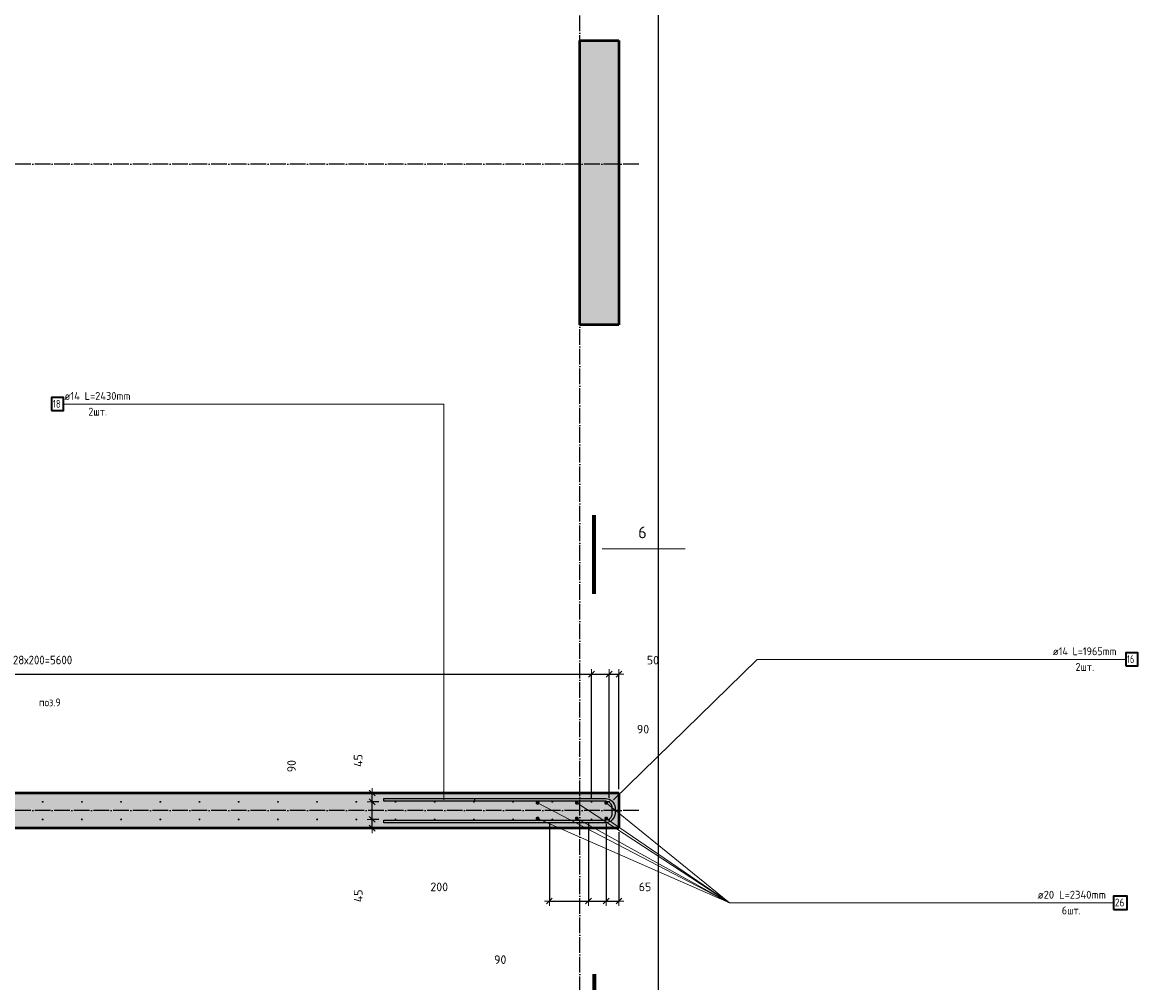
# Model space of a CAD drawing. Header units: millimetres. Extents: x -27380 to 48638, y 46540 to 72525.
# Tile 64 of 106: x 11056 to 16747, y 60302 to 65204. Entities that reach past the tile are written whole.
import ezdxf

# ---------------------------------------------------------------- set-up
doc = ezdxf.new("R2010")
doc.units = ezdxf.units.MM
doc.header["$PDMODE"] = 65
doc.linetypes.add('______11', pattern=[100, 80, -10, 0, -10])
doc.linetypes.add('______5', pattern=[220, 160, -20, 20, -20])
for name, color, linetype, lineweight in [('Standard', 7, 'Continuous', 25), ('Арм.стержн. вертикальными 1', 22, 'Continuous', 35), ('Арм.стержн.горизонт. 2', 202, 'Continuous', 35), ('Обозначение разреза_ общее', 7, 'Continuous', 25), ('Размерная линия_ общее', 7, 'Continuous', 13)]:
    doc.layers.add(name, color=color, linetype=linetype, lineweight=lineweight)
doc.layers.add('Арм.стержн. вертикальными 2', color=7, linetype='Continuous', lineweight=35, true_color=0x006e00)
doc.layers.add('Осевая линия_ общее', color=7, linetype='______5', lineweight=13, true_color=0xa0a0a0)
doc.styles.add('ISOCPEUR', font='ISOCPEUR')
doc.dimstyles.new('DIMSTYLE_11', dxfattribs={"dimtxt": 44, "dimasz": 50, "dimexe": 0, "dimexo": 0, "dimgap": 22, "dimtad": 0, "dimdec": 0, "dimrnd": 5, "dimzin": 12, "dimdsep": 46, "dimtxsty": 'ISOCPEUR', "dimblk1": 'ALL_ML_STRICH', "dimblk2": 'ALL_ML_STRICH', "dimsah": 1, "dimcen": 0, "dimclrd": 7, "dimclre": 256, "dimclrt": 7, "dimadec": 0, "dimazin": 0, "dimtfac": 1, "dimtdec": 0, "dimtix": 1, "dimtmove": 2, "dimatfit": 3, "dimfxl": 0, "dimtvp": 1.2, "dimtzin": 0, "dimlwd": 0, "dimlwe": -3, "dimarcsym": 0})
doc.dimstyles.new('DIMSTYLE_3', dxfattribs={"dimtxt": 44, "dimasz": 50, "dimexe": 0, "dimexo": 0, "dimgap": 22, "dimtad": 2, "dimdec": 0, "dimrnd": 5, "dimzin": 12, "dimdsep": 46, "dimtxsty": 'ISOCPEUR', "dimblk1": 'ALL_ML_STRICH', "dimblk2": 'ALL_ML_STRICH', "dimsah": 1, "dimcen": 0, "dimclrd": 7, "dimclre": 256, "dimclrt": 7, "dimadec": 0, "dimazin": 0, "dimtfac": 1, "dimtdec": 0, "dimtix": 1, "dimtmove": 2, "dimatfit": 3, "dimfxl": 0, "dimtvp": 1.2, "dimtzin": 0, "dimlwd": 0, "dimlwe": -3, "dimarcsym": 0})
doc.dimstyles.new('DIMSTYLE_7', dxfattribs={"dimtxt": 44, "dimasz": 50, "dimexe": 0, "dimexo": 0, "dimgap": 22, "dimtad": 2, "dimdec": 0, "dimrnd": 5, "dimzin": 12, "dimdsep": 46, "dimtxsty": 'ISOCPEUR', "dimblk1": 'ALL_ML_STRICH', "dimblk2": 'ALL_ML_STRICH', "dimsah": 1, "dimcen": 0, "dimclrd": 7, "dimclre": 256, "dimclrt": 7, "dimadec": 0, "dimazin": 0, "dimtfac": 1, "dimtdec": 0, "dimtix": 1, "dimtmove": 2, "dimatfit": 3, "dimfxl": 0, "dimtzin": 0, "dimlwd": 0, "dimlwe": -3, "dimarcsym": 0})

# ---------------------------------------------------------------- blocks, each defined once
blk = doc.blocks.new('ALL_ML_STRICH')
at = {"color": 0, "linetype": 'ByBlock', "lineweight": -2}
for p, q in [((-1, 0), (0.5, 0)), ((-0.3, -0.3), (0.3, 0.3)), ((0, -0.5), (0, 0.5))]:
    blk.add_line(p, q, dxfattribs=at)
blk = doc.blocks.new('*D24')
at = {"layer": 'DEFPOINTS', "color": 7, "linetype": 'Continuous', "lineweight": 13, "transparency": 33554687}
for p in [(12894.7, 61135.5), (12794.2, 61090), (12841, 61090)]:
    blk.add_point(p, dxfattribs=at)
at = {"layer": 'Размерная линия_ общее', "color": 253, "linetype": 'Continuous', "lineweight": -2, "true_color": 0xa0a0a0, "transparency": 33554687}
for p, q in [((12874.7, 61135.5), (12841, 61135.5)), ((12814.2, 61090), (12841, 61090))]:
    blk.add_line(p, q, dxfattribs=at)
at = {"layer": 'Размерная линия_ общее', "color": 7, "linetype": 'Continuous', "lineweight": -2, "transparency": 33554687}
blk.add_line((12841, 61090), (12841, 61135.5), dxfattribs=at)
at = {"layer": 'Размерная линия_ общее', "color": 7, "linetype": 'Continuous', "lineweight": 13, "transparency": 33554687, "xscale": 50, "yscale": 50, "zscale": 50}
for p, rotation in [((12841, 61135.5), 90), ((12841, 61090), 270)]:
    blk.add_blockref('ALL_ML_STRICH', p, dxfattribs=dict(at, rotation=rotation))
at = {"layer": 'Размерная линия_ общее', "color": 7, "linetype": 'Continuous', "lineweight": 13, "transparency": 33554687, "insert": (12769.6, 60745.1), "char_height": 44, "width": 88, "attachment_point": 5, "rotation": 90, "style": 'ISOCPEUR'}
blk.add_mtext('\\A1;{45}', dxfattribs=at)
blk = doc.blocks.new('*D25')
at = {"layer": 'DEFPOINTS', "color": 7, "linetype": 'Continuous', "lineweight": 13, "transparency": 33554687}
for p in [(12894.7, 61225), (12841, 61135.5), (12894.7, 61135.5)]:
    blk.add_point(p, dxfattribs=at)
at = {"layer": 'Размерная линия_ общее', "color": 253, "linetype": 'Continuous', "lineweight": -2, "true_color": 0xa0a0a0, "transparency": 33554687}
for p, q in [((12874.7, 61225), (12841, 61225)), ((12874.7, 61135.5), (12841, 61135.5))]:
    blk.add_line(p, q, dxfattribs=at)
at = {"layer": 'Размерная линия_ общее', "color": 7, "linetype": 'Continuous', "lineweight": -2, "transparency": 33554687}
blk.add_line((12841, 61135.5), (12841, 61225), dxfattribs=at)
at = {"layer": 'Размерная линия_ общее', "color": 7, "linetype": 'Continuous', "lineweight": 13, "transparency": 33554687, "xscale": 50, "yscale": 50, "zscale": 50}
for p, rotation in [((12841, 61225), 90), ((12841, 61135.5), 270)]:
    blk.add_blockref('ALL_ML_STRICH', p, dxfattribs=dict(at, rotation=rotation))
at = {"layer": 'Размерная линия_ общее', "color": 7, "linetype": 'Continuous', "lineweight": 13, "transparency": 33554687, "insert": (12429.6, 61407.2), "char_height": 44, "width": 88, "attachment_point": 5, "rotation": 90, "style": 'ISOCPEUR'}
blk.add_mtext('\\A1;{90}', dxfattribs=at)
blk = doc.blocks.new('*D26')
at = {"layer": 'DEFPOINTS', "color": 7, "linetype": 'Continuous', "lineweight": 13, "transparency": 33554687}
for p in [(12794.2, 61270), (12841, 61225), (12894.7, 61225)]:
    blk.add_point(p, dxfattribs=at)
at = {"layer": 'Размерная линия_ общее', "color": 253, "linetype": 'Continuous', "lineweight": -2, "true_color": 0xa0a0a0, "transparency": 33554687}
for p, q in [((12814.2, 61270), (12841, 61270)), ((12874.7, 61225), (12841, 61225))]:
    blk.add_line(p, q, dxfattribs=at)
at = {"layer": 'Размерная линия_ общее', "color": 7, "linetype": 'Continuous', "lineweight": -2, "transparency": 33554687}
blk.add_line((12841, 61225), (12841, 61270), dxfattribs=at)
at = {"layer": 'Размерная линия_ общее', "color": 7, "linetype": 'Continuous', "lineweight": 13, "transparency": 33554687, "xscale": 50, "yscale": 50, "zscale": 50}
for p, rotation in [((12841, 61270), 90), ((12841, 61225), 270)]:
    blk.add_blockref('ALL_ML_STRICH', p, dxfattribs=dict(at, rotation=rotation))
at = {"layer": 'Размерная линия_ общее', "color": 7, "linetype": 'Continuous', "lineweight": 13, "transparency": 33554687, "insert": (12769.3, 61435.8), "char_height": 44, "width": 88, "attachment_point": 5, "rotation": 90, "style": 'ISOCPEUR'}
blk.add_mtext('\\A1;{45}', dxfattribs=at)
blk = doc.blocks.new('*D390')
at = {"layer": 'DEFPOINTS', "color": 7, "linetype": 'Continuous', "lineweight": 13, "transparency": 33554687}
for p in [(13745, 61135), (13945, 61135), (13745, 60718.6)]:
    blk.add_point(p, dxfattribs=at)
at = {"layer": 'Размерная линия_ общее', "color": 253, "linetype": 'Continuous', "lineweight": -2, "true_color": 0xa0a0a0, "transparency": 33554687}
for p, q in [((13745, 61115), (13745, 60718.6)), ((13945, 61115), (13945, 60718.6))]:
    blk.add_line(p, q, dxfattribs=at)
at = {"layer": 'Размерная линия_ общее', "color": 7, "linetype": 'Continuous', "lineweight": -2, "transparency": 33554687}
blk.add_line((13745, 60718.6), (13945, 60718.6), dxfattribs=at)
at = {"layer": 'Размерная линия_ общее', "color": 7, "linetype": 'Continuous', "lineweight": 13, "transparency": 33554687, "xscale": 50, "yscale": 50, "zscale": 50, "rotation": 180}
blk.add_blockref('ALL_ML_STRICH', (13745, 60718.6), dxfattribs=at)
at = {"layer": 'Размерная линия_ общее', "color": 7, "linetype": 'Continuous', "lineweight": 13, "transparency": 33554687, "xscale": 50, "yscale": 50, "zscale": 50}
blk.add_blockref('ALL_ML_STRICH', (13945, 60718.6), dxfattribs=at)
at = {"layer": 'Размерная линия_ общее', "color": 7, "linetype": 'Continuous', "lineweight": 13, "transparency": 33554687, "insert": (13183.1, 60790.6), "char_height": 44, "width": 132, "attachment_point": 5, "style": 'ISOCPEUR'}
blk.add_mtext('\\A1;{200}', dxfattribs=at)
blk = doc.blocks.new('*D391')
at = {"layer": 'DEFPOINTS', "color": 7, "linetype": 'Continuous', "lineweight": 13, "transparency": 33554687}
for p in [(13945, 61135), (14035, 61135), (13945, 60718.6)]:
    blk.add_point(p, dxfattribs=at)
at = {"layer": 'Размерная линия_ общее', "color": 253, "linetype": 'Continuous', "lineweight": -2, "true_color": 0xa0a0a0, "transparency": 33554687}
for p, q in [((13945, 61115), (13945, 60718.6)), ((14035, 61115), (14035, 60718.6))]:
    blk.add_line(p, q, dxfattribs=at)
at = {"layer": 'Размерная линия_ общее', "color": 7, "linetype": 'Continuous', "lineweight": -2, "transparency": 33554687}
blk.add_line((13945, 60718.6), (14035, 60718.6), dxfattribs=at)
at = {"layer": 'Размерная линия_ общее', "color": 7, "linetype": 'Continuous', "lineweight": 13, "transparency": 33554687, "xscale": 50, "yscale": 50, "zscale": 50, "rotation": 180}
blk.add_blockref('ALL_ML_STRICH', (13945, 60718.6), dxfattribs=at)
at = {"layer": 'Размерная линия_ общее', "color": 7, "linetype": 'Continuous', "lineweight": 13, "transparency": 33554687, "xscale": 50, "yscale": 50, "zscale": 50}
blk.add_blockref('ALL_ML_STRICH', (14035, 60718.6), dxfattribs=at)
at = {"layer": 'Размерная линия_ общее', "color": 7, "linetype": 'Continuous', "lineweight": 13, "transparency": 33554687, "insert": (13494.4, 60419.4), "char_height": 44, "width": 88, "attachment_point": 5, "style": 'ISOCPEUR'}
blk.add_mtext('\\A1;{90}', dxfattribs=at)
blk = doc.blocks.new('*D392')
at = {"layer": 'DEFPOINTS', "color": 7, "linetype": 'Continuous', "lineweight": 13, "transparency": 33554687}
for p in [(14035, 61135), (14100, 61090), (14035, 60718.6)]:
    blk.add_point(p, dxfattribs=at)
at = {"layer": 'Размерная линия_ общее', "color": 253, "linetype": 'Continuous', "lineweight": -2, "true_color": 0xa0a0a0, "transparency": 33554687}
for p, q in [((14035, 61115), (14035, 60718.6)), ((14100, 61070), (14100, 60718.6))]:
    blk.add_line(p, q, dxfattribs=at)
at = {"layer": 'Размерная линия_ общее', "color": 7, "linetype": 'Continuous', "lineweight": -2, "transparency": 33554687}
blk.add_line((14035, 60718.6), (14100, 60718.6), dxfattribs=at)
at = {"layer": 'Размерная линия_ общее', "color": 7, "linetype": 'Continuous', "lineweight": 13, "transparency": 33554687, "xscale": 50, "yscale": 50, "zscale": 50, "rotation": 180}
blk.add_blockref('ALL_ML_STRICH', (14035, 60718.6), dxfattribs=at)
at = {"layer": 'Размерная линия_ общее', "color": 7, "linetype": 'Continuous', "lineweight": 13, "transparency": 33554687, "xscale": 50, "yscale": 50, "zscale": 50}
blk.add_blockref('ALL_ML_STRICH', (14100, 60718.6), dxfattribs=at)
at = {"layer": 'Размерная линия_ общее', "color": 7, "linetype": 'Continuous', "lineweight": 13, "transparency": 33554687, "insert": (14233.1, 60790.8), "char_height": 44, "width": 88, "attachment_point": 5, "style": 'ISOCPEUR'}
blk.add_mtext('\\A1;{65}', dxfattribs=at)
blk = doc.blocks.new('*D419')
at = {"layer": 'DEFPOINTS', "color": 7, "linetype": 'Continuous', "lineweight": 13, "transparency": 33554687}
for p in [(8360, 61876.8), (8360, 61225), (13960, 61225)]:
    blk.add_point(p, dxfattribs=at)
at = {"layer": 'Размерная линия_ общее', "color": 253, "linetype": 'Continuous', "lineweight": -2, "true_color": 0xa0a0a0, "transparency": 33554687}
for p, q in [((8360, 61245), (8360, 61876.8)), ((13960, 61245), (13960, 61876.8))]:
    blk.add_line(p, q, dxfattribs=at)
at = {"layer": 'Размерная линия_ общее', "color": 7, "linetype": 'Continuous', "lineweight": -2, "transparency": 33554687}
blk.add_line((8360, 61876.8), (13960, 61876.8), dxfattribs=at)
at = {"layer": 'Размерная линия_ общее', "color": 7, "linetype": 'Continuous', "lineweight": 13, "transparency": 33554687, "xscale": 50, "yscale": 50, "zscale": 50, "rotation": 180}
blk.add_blockref('ALL_ML_STRICH', (8360, 61876.8), dxfattribs=at)
at = {"layer": 'Размерная линия_ общее', "color": 7, "linetype": 'Continuous', "lineweight": 13, "transparency": 33554687, "xscale": 50, "yscale": 50, "zscale": 50}
blk.add_blockref('ALL_ML_STRICH', (13960, 61876.8), dxfattribs=at)
at = {"layer": 'Размерная линия_ общее', "color": 7, "linetype": 'Continuous', "lineweight": 13, "transparency": 33554687, "insert": (11008, 61970.8), "char_height": 44, "width": 2.2, "attachment_point": 1, "line_spacing_factor": 0.60241, "style": 'ISOCPEUR'}
blk.add_mtext('\\W0.91;28х200=5600', dxfattribs=at)
blk = doc.blocks.new('*D420')
at = {"layer": 'DEFPOINTS', "color": 7, "linetype": 'Continuous', "lineweight": 13, "transparency": 33554687}
for p in [(13960, 61876.8), (13960, 61225), (14050, 61225)]:
    blk.add_point(p, dxfattribs=at)
at = {"layer": 'Размерная линия_ общее', "color": 253, "linetype": 'Continuous', "lineweight": -2, "true_color": 0xa0a0a0, "transparency": 33554687}
for p, q in [((13960, 61245), (13960, 61876.8)), ((14050, 61245), (14050, 61876.8))]:
    blk.add_line(p, q, dxfattribs=at)
at = {"layer": 'Размерная линия_ общее', "color": 7, "linetype": 'Continuous', "lineweight": -2, "transparency": 33554687}
blk.add_line((13960, 61876.8), (14050, 61876.8), dxfattribs=at)
at = {"layer": 'Размерная линия_ общее', "color": 7, "linetype": 'Continuous', "lineweight": 13, "transparency": 33554687, "xscale": 50, "yscale": 50, "zscale": 50, "rotation": 180}
blk.add_blockref('ALL_ML_STRICH', (13960, 61876.8), dxfattribs=at)
at = {"layer": 'Размерная линия_ общее', "color": 7, "linetype": 'Continuous', "lineweight": 13, "transparency": 33554687, "xscale": 50, "yscale": 50, "zscale": 50}
blk.add_blockref('ALL_ML_STRICH', (14050, 61876.8), dxfattribs=at)
at = {"layer": 'Размерная линия_ общее', "color": 7, "linetype": 'Continuous', "lineweight": 13, "transparency": 33554687, "insert": (14222.9, 61595.7), "char_height": 44, "width": 88, "attachment_point": 5, "style": 'ISOCPEUR'}
blk.add_mtext('\\A1;{90}', dxfattribs=at)
blk = doc.blocks.new('*D421')
at = {"layer": 'DEFPOINTS', "color": 7, "linetype": 'Continuous', "lineweight": 13, "transparency": 33554687}
for p in [(14050, 61876.8), (14100, 61270), (14050, 61225)]:
    blk.add_point(p, dxfattribs=at)
at = {"layer": 'Размерная линия_ общее', "color": 253, "linetype": 'Continuous', "lineweight": -2, "true_color": 0xa0a0a0, "transparency": 33554687}
for p, q in [((14050, 61245), (14050, 61876.8)), ((14100, 61290), (14100, 61876.8))]:
    blk.add_line(p, q, dxfattribs=at)
at = {"layer": 'Размерная линия_ общее', "color": 7, "linetype": 'Continuous', "lineweight": -2, "transparency": 33554687}
blk.add_line((14050, 61876.8), (14100, 61876.8), dxfattribs=at)
at = {"layer": 'Размерная линия_ общее', "color": 7, "linetype": 'Continuous', "lineweight": 13, "transparency": 33554687, "xscale": 50, "yscale": 50, "zscale": 50, "rotation": 180}
blk.add_blockref('ALL_ML_STRICH', (14050, 61876.8), dxfattribs=at)
at = {"layer": 'Размерная линия_ общее', "color": 7, "linetype": 'Continuous', "lineweight": 13, "transparency": 33554687, "xscale": 50, "yscale": 50, "zscale": 50}
blk.add_blockref('ALL_ML_STRICH', (14100, 61876.8), dxfattribs=at)
at = {"layer": 'Размерная линия_ общее', "color": 7, "linetype": 'Continuous', "lineweight": 13, "transparency": 33554687, "insert": (14273.3, 61948.1), "char_height": 44, "width": 88, "attachment_point": 5, "style": 'ISOCPEUR'}
blk.add_mtext('\\A1;{50}', dxfattribs=at)

msp = doc.modelspace()

# ---------------------------------------------------------------- hatches: boundary and pattern name
at = {"linetype": 'Continuous', "lineweight": 13, "transparency": 33554687}
for points in [[(14100, 65110), (13900, 65110), (13900, 63660), (14100, 63660)], [(14100, 61090), (14100, 61270), (8320, 61270), (8320, 61090)]]:
    msp.add_hatch(color=7, dxfattribs=at).paths.add_polyline_path(points)
at = {"layer": 'Арм.стержн. вертикальными 1', "linetype": 'Continuous', "lineweight": 50, "transparency": 33554687}
for points in [[(11165, 61225), (11164.6, 61226.9), (11163.5, 61228.6), (11161.9, 61229.6), (11160, 61230), (11158.1, 61229.6), (11156.5, 61228.6), (11155.4, 61226.9), (11155, 61225), (11155.4, 61223.1), (11156.5, 61221.5), (11158.1, 61220.4), (11160, 61220), (11161.9, 61220.4), (11163.5, 61221.5), (11164.6, 61223.1)], [(11365, 61225), (11364.6, 61226.9), (11363.5, 61228.6), (11361.9, 61229.6), (11360, 61230), (11358.1, 61229.6), (11356.5, 61228.6), (11355.4, 61226.9), (11355, 61225), (11355.4, 61223.1), (11356.5, 61221.5), (11358.1, 61220.4), (11360, 61220), (11361.9, 61220.4), (11363.5, 61221.5), (11364.6, 61223.1)], [(11565, 61225), (11564.6, 61226.9), (11563.5, 61228.6), (11561.9, 61229.6), (11560, 61230), (11558.1, 61229.6), (11556.5, 61228.6), (11555.4, 61226.9), (11555, 61225), (11555.4, 61223.1), (11556.5, 61221.5), (11558.1, 61220.4), (11560, 61220), (11561.9, 61220.4), (11563.5, 61221.5), (11564.6, 61223.1)], [(11765, 61225), (11764.6, 61226.9), (11763.5, 61228.6), (11761.9, 61229.6), (11760, 61230), (11758.1, 61229.6), (11756.5, 61228.6), (11755.4, 61226.9), (11755, 61225), (11755.4, 61223.1), (11756.5, 61221.5), (11758.1, 61220.4), (11760, 61220), (11761.9, 61220.4), (11763.5, 61221.5), (11764.6, 61223.1)], [(11965, 61225), (11964.6, 61226.9), (11963.5, 61228.6), (11961.9, 61229.6), (11960, 61230), (11958.1, 61229.6), (11956.5, 61228.6), (11955.4, 61226.9), (11955, 61225), (11955.4, 61223.1), (11956.5, 61221.5), (11958.1, 61220.4), (11960, 61220), (11961.9, 61220.4), (11963.5, 61221.5), (11964.6, 61223.1)], [(12165, 61225), (12164.6, 61226.9), (12163.5, 61228.6), (12161.9, 61229.6), (12160, 61230), (12158.1, 61229.6), (12156.5, 61228.6), (12155.4, 61226.9), (12155, 61225), (12155.4, 61223.1), (12156.5, 61221.5), (12158.1, 61220.4), (12160, 61220), (12161.9, 61220.4), (12163.5, 61221.5), (12164.6, 61223.1)], [(12365, 61225), (12364.6, 61226.9), (12363.5, 61228.6), (12361.9, 61229.6), (12360, 61230), (12358.1, 61229.6), (12356.5, 61228.6), (12355.4, 61226.9), (12355, 61225), (12355.4, 61223.1), (12356.5, 61221.5), (12358.1, 61220.4), (12360, 61220), (12361.9, 61220.4), (12363.5, 61221.5), (12364.6, 61223.1)], [(12565, 61225), (12564.6, 61226.9), (12563.5, 61228.5), (12561.9, 61229.6), (12560, 61230), (12558.1, 61229.6), (12556.5, 61228.5), (12555.4, 61226.9), (12555, 61225), (12555.4, 61223.1), (12556.5, 61221.5), (12558.1, 61220.4), (12560, 61220), (12561.9, 61220.4), (12563.5, 61221.5), (12564.6, 61223.1)], [(12765, 61225), (12764.6, 61226.9), (12763.5, 61228.5), (12761.9, 61229.6), (12760, 61230), (12758.1, 61229.6), (12756.5, 61228.5), (12755.4, 61226.9), (12755, 61225), (12755.4, 61223.1), (12756.5, 61221.5), (12758.1, 61220.4), (12760, 61220), (12761.9, 61220.4), (12763.5, 61221.5), (12764.6, 61223.1)], [(12965, 61225), (12964.6, 61226.9), (12963.5, 61228.5), (12961.9, 61229.6), (12960, 61230), (12958.1, 61229.6), (12956.5, 61228.5), (12955.4, 61226.9), (12955, 61225), (12955.4, 61223.1), (12956.5, 61221.5), (12958.1, 61220.4), (12960, 61220), (12961.9, 61220.4), (12963.5, 61221.5), (12964.6, 61223.1)], [(13165, 61225), (13164.6, 61226.9), (13163.5, 61228.5), (13161.9, 61229.6), (13160, 61230), (13158.1, 61229.6), (13156.5, 61228.5), (13155.4, 61226.9), (13155, 61225), (13155.4, 61223.1), (13156.5, 61221.5), (13158.1, 61220.4), (13160, 61220), (13161.9, 61220.4), (13163.5, 61221.5), (13164.6, 61223.1)], [(13365, 61225), (13364.6, 61226.9), (13363.5, 61228.5), (13361.9, 61229.6), (13360, 61230), (13358.1, 61229.6), (13356.5, 61228.5), (13355.4, 61226.9), (13355, 61225), (13355.4, 61223.1), (13356.5, 61221.5), (13358.1, 61220.4), (13360, 61220), (13361.9, 61220.4), (13363.5, 61221.5), (13364.6, 61223.1)], [(13565, 61225), (13564.6, 61226.9), (13563.5, 61228.5), (13561.9, 61229.6), (13560, 61230), (13558.1, 61229.6), (13556.5, 61228.5), (13555.4, 61226.9), (13555, 61225), (13555.4, 61223.1), (13556.5, 61221.5), (13558.1, 61220.4), (13560, 61220), (13561.9, 61220.4), (13563.5, 61221.5), (13564.6, 61223.1)], [(13765, 61225), (13764.6, 61226.9), (13763.5, 61228.5), (13761.9, 61229.6), (13760, 61230), (13758.1, 61229.6), (13756.5, 61228.5), (13755.4, 61226.9), (13755, 61225), (13755.4, 61223.1), (13756.5, 61221.5), (13758.1, 61220.4), (13760, 61220), (13761.9, 61220.4), (13763.5, 61221.5), (13764.6, 61223.1)], [(13965, 61225), (13964.6, 61226.9), (13963.5, 61228.5), (13961.9, 61229.6), (13960, 61230), (13958.1, 61229.6), (13956.5, 61228.5), (13955.4, 61226.9), (13955, 61225), (13955.4, 61223.1), (13956.5, 61221.5), (13958.1, 61220.4), (13960, 61220), (13961.9, 61220.4), (13963.5, 61221.5), (13964.6, 61223.1)], [(14055, 61225), (14054.6, 61226.9), (14053.5, 61228.5), (14051.9, 61229.6), (14050, 61230), (14048.1, 61229.6), (14046.5, 61228.5), (14045.4, 61226.9), (14045, 61225), (14045.4, 61223.1), (14046.5, 61221.5), (14048.1, 61220.4), (14050, 61220), (14051.9, 61220.4), (14053.5, 61221.5), (14054.6, 61223.1)], [(11165, 61135), (11164.6, 61136.9), (11163.5, 61138.6), (11161.9, 61139.6), (11160, 61140), (11158.1, 61139.6), (11156.5, 61138.6), (11155.4, 61136.9), (11155, 61135), (11155.4, 61133.1), (11156.5, 61131.5), (11158.1, 61130.4), (11160, 61130), (11161.9, 61130.4), (11163.5, 61131.5), (11164.6, 61133.1)], [(11365, 61135), (11364.6, 61136.9), (11363.5, 61138.6), (11361.9, 61139.6), (11360, 61140), (11358.1, 61139.6), (11356.5, 61138.6), (11355.4, 61136.9), (11355, 61135), (11355.4, 61133.1), (11356.5, 61131.5), (11358.1, 61130.4), (11360, 61130), (11361.9, 61130.4), (11363.5, 61131.5), (11364.6, 61133.1)], [(11565, 61135), (11564.6, 61136.9), (11563.5, 61138.6), (11561.9, 61139.6), (11560, 61140), (11558.1, 61139.6), (11556.5, 61138.6), (11555.4, 61136.9), (11555, 61135), (11555.4, 61133.1), (11556.5, 61131.5), (11558.1, 61130.4), (11560, 61130), (11561.9, 61130.4), (11563.5, 61131.5), (11564.6, 61133.1)], [(11765, 61135), (11764.6, 61136.9), (11763.5, 61138.6), (11761.9, 61139.6), (11760, 61140), (11758.1, 61139.6), (11756.5, 61138.6), (11755.4, 61136.9), (11755, 61135), (11755.4, 61133.1), (11756.5, 61131.5), (11758.1, 61130.4), (11760, 61130), (11761.9, 61130.4), (11763.5, 61131.5), (11764.6, 61133.1)], [(11965, 61135), (11964.6, 61136.9), (11963.5, 61138.6), (11961.9, 61139.6), (11960, 61140), (11958.1, 61139.6), (11956.5, 61138.6), (11955.4, 61136.9), (11955, 61135), (11955.4, 61133.1), (11956.5, 61131.5), (11958.1, 61130.4), (11960, 61130), (11961.9, 61130.4), (11963.5, 61131.5), (11964.6, 61133.1)], [(12165, 61135), (12164.6, 61136.9), (12163.5, 61138.6), (12161.9, 61139.6), (12160, 61140), (12158.1, 61139.6), (12156.5, 61138.6), (12155.4, 61136.9), (12155, 61135), (12155.4, 61133.1), (12156.5, 61131.5), (12158.1, 61130.4), (12160, 61130), (12161.9, 61130.4), (12163.5, 61131.5), (12164.6, 61133.1)], [(12365, 61135), (12364.6, 61136.9), (12363.5, 61138.6), (12361.9, 61139.6), (12360, 61140), (12358.1, 61139.6), (12356.5, 61138.6), (12355.4, 61136.9), (12355, 61135), (12355.4, 61133.1), (12356.5, 61131.5), (12358.1, 61130.4), (12360, 61130), (12361.9, 61130.4), (12363.5, 61131.5), (12364.6, 61133.1)], [(12565, 61135), (12564.6, 61136.9), (12563.5, 61138.5), (12561.9, 61139.6), (12560, 61140), (12558.1, 61139.6), (12556.5, 61138.5), (12555.4, 61136.9), (12555, 61135), (12555.4, 61133.1), (12556.5, 61131.5), (12558.1, 61130.4), (12560, 61130), (12561.9, 61130.4), (12563.5, 61131.5), (12564.6, 61133.1)], [(12765, 61135), (12764.6, 61136.9), (12763.5, 61138.5), (12761.9, 61139.6), (12760, 61140), (12758.1, 61139.6), (12756.5, 61138.5), (12755.4, 61136.9), (12755, 61135), (12755.4, 61133.1), (12756.5, 61131.5), (12758.1, 61130.4), (12760, 61130), (12761.9, 61130.4), (12763.5, 61131.5), (12764.6, 61133.1)], [(12965, 61135), (12964.6, 61136.9), (12963.5, 61138.5), (12961.9, 61139.6), (12960, 61140), (12958.1, 61139.6), (12956.5, 61138.5), (12955.4, 61136.9), (12955, 61135), (12955.4, 61133.1), (12956.5, 61131.5), (12958.1, 61130.4), (12960, 61130), (12961.9, 61130.4), (12963.5, 61131.5), (12964.6, 61133.1)], [(13165, 61135), (13164.6, 61136.9), (13163.5, 61138.5), (13161.9, 61139.6), (13160, 61140), (13158.1, 61139.6), (13156.5, 61138.5), (13155.4, 61136.9), (13155, 61135), (13155.4, 61133.1), (13156.5, 61131.5), (13158.1, 61130.4), (13160, 61130), (13161.9, 61130.4), (13163.5, 61131.5), (13164.6, 61133.1)], [(13365, 61135), (13364.6, 61136.9), (13363.5, 61138.5), (13361.9, 61139.6), (13360, 61140), (13358.1, 61139.6), (13356.5, 61138.5), (13355.4, 61136.9), (13355, 61135), (13355.4, 61133.1), (13356.5, 61131.5), (13358.1, 61130.4), (13360, 61130), (13361.9, 61130.4), (13363.5, 61131.5), (13364.6, 61133.1)], [(13565, 61135), (13564.6, 61136.9), (13563.5, 61138.5), (13561.9, 61139.6), (13560, 61140), (13558.1, 61139.6), (13556.5, 61138.5), (13555.4, 61136.9), (13555, 61135), (13555.4, 61133.1), (13556.5, 61131.5), (13558.1, 61130.4), (13560, 61130), (13561.9, 61130.4), (13563.5, 61131.5), (13564.6, 61133.1)], [(13765, 61135), (13764.6, 61136.9), (13763.5, 61138.5), (13761.9, 61139.6), (13760, 61140), (13758.1, 61139.6), (13756.5, 61138.5), (13755.4, 61136.9), (13755, 61135), (13755.4, 61133.1), (13756.5, 61131.5), (13758.1, 61130.4), (13760, 61130), (13761.9, 61130.4), (13763.5, 61131.5), (13764.6, 61133.1)], [(13965, 61135), (13964.6, 61136.9), (13963.5, 61138.5), (13961.9, 61139.6), (13960, 61140), (13958.1, 61139.6), (13956.5, 61138.5), (13955.4, 61136.9), (13955, 61135), (13955.4, 61133.1), (13956.5, 61131.5), (13958.1, 61130.4), (13960, 61130), (13961.9, 61130.4), (13963.5, 61131.5), (13964.6, 61133.1)], [(14055, 61135), (14054.6, 61136.9), (14053.5, 61138.5), (14051.9, 61139.6), (14050, 61140), (14048.1, 61139.6), (14046.5, 61138.5), (14045.4, 61136.9), (14045, 61135), (14045.4, 61133.1), (14046.5, 61131.5), (14048.1, 61130.4), (14050, 61130), (14051.9, 61130.4), (14053.5, 61131.5), (14054.6, 61133.1)]]:
    msp.add_hatch(color=4, dxfattribs=at).paths.add_polyline_path(points)
at = {"layer": 'Арм.стержн. вертикальными 2', "linetype": 'Continuous', "lineweight": 50, "transparency": 33554687}
for points in [[(13695, 61220), (13694.2, 61223.8), (13692.1, 61227.1), (13688.8, 61229.2), (13685, 61230), (13681.2, 61229.2), (13677.9, 61227.1), (13675.8, 61223.8), (13675, 61220), (13675.8, 61216.2), (13677.9, 61212.9), (13681.2, 61210.8), (13685, 61210), (13688.8, 61210.8), (13692.1, 61212.9), (13694.2, 61216.2)], [(13895, 61220), (13894.2, 61223.8), (13892.1, 61227.1), (13888.8, 61229.2), (13885, 61230), (13881.2, 61229.2), (13877.9, 61227.1), (13875.8, 61223.8), (13875, 61220), (13875.8, 61216.2), (13877.9, 61212.9), (13881.2, 61210.8), (13885, 61210), (13888.8, 61210.8), (13892.1, 61212.9), (13894.2, 61216.2)], [(14045, 61220), (14044.2, 61223.8), (14042.1, 61227.1), (14038.8, 61229.2), (14035, 61230), (14031.2, 61229.2), (14027.9, 61227.1), (14025.8, 61223.8), (14025, 61220), (14025.8, 61216.2), (14027.9, 61212.9), (14031.2, 61210.8), (14035, 61210), (14038.8, 61210.8), (14042.1, 61212.9), (14044.2, 61216.2)], [(13695, 61140), (13694.2, 61143.8), (13692.1, 61147.1), (13688.8, 61149.2), (13685, 61150), (13681.2, 61149.2), (13677.9, 61147.1), (13675.8, 61143.8), (13675, 61140), (13675.8, 61136.2), (13677.9, 61132.9), (13681.2, 61130.8), (13685, 61130), (13688.8, 61130.8), (13692.1, 61132.9), (13694.2, 61136.2)], [(13895, 61140), (13894.2, 61143.8), (13892.1, 61147.1), (13888.8, 61149.2), (13885, 61150), (13881.2, 61149.2), (13877.9, 61147.1), (13875.8, 61143.8), (13875, 61140), (13875.8, 61136.2), (13877.9, 61132.9), (13881.2, 61130.8), (13885, 61130), (13888.8, 61130.8), (13892.1, 61132.9), (13894.2, 61136.2)], [(14045, 61140), (14044.2, 61143.8), (14042.1, 61147.1), (14038.8, 61149.2), (14035, 61150), (14031.2, 61149.2), (14027.9, 61147.1), (14025.8, 61143.8), (14025, 61140), (14025.8, 61136.2), (14027.9, 61132.9), (14031.2, 61130.8), (14035, 61130), (14038.8, 61130.8), (14042.1, 61132.9), (14044.2, 61136.2)]]:
    msp.add_hatch(color=7, dxfattribs=at).paths.add_polyline_path(points)

# ---------------------------------------------------------------- linework, layer by layer
at = {"color": 7, "linetype": 'Continuous', "lineweight": 50, "transparency": 33554687}
for p, q in [((13900, 63660), (13900, 65110)), ((13900, 65110), (14100, 65110)), ((14100, 65110), (14100, 63660)), ((14100, 63660), (13900, 63660)), ((8320, 61270), (14100, 61270)), ((14100, 61270), (14100, 61090)), ((14100, 61090), (8320, 61090))]:
    msp.add_line(p, q, dxfattribs=at)
at = {"layer": 'Standard', "color": 7, "linetype": 'Continuous', "lineweight": 25, "transparency": 33554687}
msp.add_lwpolyline([(-350, 46540), (14302, 46540), (14302, 68055.7), (-350, 68055.7), (-350, 46540)], dxfattribs=at)
at = {"layer": 'Арм.стержн. вертикальными 2', "color": 7, "linetype": 'Continuous', "lineweight": 13, "transparency": 33554687}
for q in [(13685, 61220), (13885, 61220), (14035, 61220), (13685, 61140), (13885, 61140), (14035, 61140), (16623.4, 60709.6)]:
    msp.add_line((14663.4, 60709.6), q, dxfattribs=at)
at = {"layer": 'Арм.стержн. вертикальными 2', "color": 7, "linetype": 'Continuous', "lineweight": 35, "transparency": 33554687}
msp.add_lwpolyline([(16623.4, 60676.2), (16692.7, 60676.2), (16692.7, 60742.9), (16623.4, 60742.9), (16623.4, 60676.2)], dxfattribs=at)
at = {"layer": 'Арм.стержн.горизонт. 2', "color": 7, "linetype": 'Continuous', "lineweight": 13, "transparency": 33554687}
for p, q in [((11266.8, 63255.1), (13206.8, 63255.1)), ((13206.8, 63255.1), (13206.8, 61235)), ((13206.8, 63255.1), (13206.8, 61235)), ((14805.3, 61952), (14073, 61235)), ((14805.3, 61952), (14073, 61235)), ((14805.3, 61952), (16685.3, 61952))]:
    msp.add_line(p, q, dxfattribs=at)
at = {"layer": 'Арм.стержн.горизонт. 2', "color": 7, "linetype": 'Continuous', "lineweight": 35, "transparency": 33554687}
for points in [[(11205.5, 63221.7), (11266.8, 63221.7), (11266.8, 63288.4), (11205.5, 63288.4), (11205.5, 63221.7)], [(16685.3, 61918.6), (16746.6, 61918.6), (16746.6, 61985.3), (16685.3, 61985.3), (16685.3, 61918.6)]]:
    msp.add_lwpolyline(points, dxfattribs=at)
at = {"layer": 'Арм.стержн.горизонт. 2', "color": 7, "linetype": 'Continuous', "lineweight": 25, "transparency": 33554687}
for points in [[(12900, 61242), (14033.3, 61242), (14041.9, 61240.8), (14050.7, 61237.9), (14058.9, 61233.3), (14065.7, 61227.7), (14071.3, 61220.9), (14075.9, 61212.7), (14078.8, 61203.9), (14080, 61195.3), (14080, 61164.7), (14078.8, 61156.1), (14075.9, 61147.3), (14071.3, 61139.1), (14065.7, 61132.3), (14058.9, 61126.7), (14050.7, 61122.1), (14041.9, 61119.2), (14033.3, 61118), (12900, 61118), (12900, 61132), (14032.3, 61132), (14038.7, 61132.9), (14045.1, 61135), (14051, 61138.3), (14055.7, 61142.3), (14059.7, 61147), (14063, 61152.9), (14065.1, 61159.3), (14066, 61165.7), (14066, 61194.3), (14065.1, 61200.7), (14063, 61207.1), (14059.7, 61213), (14055.7, 61217.7), (14051, 61221.7), (14045.1, 61225), (14038.7, 61227.1), (14032.3, 61228), (12900, 61228), (12900, 61242)], [(12900, 61242), (14033.3, 61242), (14041.9, 61240.8), (14050.7, 61237.9), (14058.9, 61233.3), (14065.7, 61227.7), (14071.3, 61220.9), (14075.9, 61212.7), (14078.8, 61203.9), (14080, 61195.3), (14080, 61164.7), (14078.8, 61156.1), (14075.9, 61147.3), (14071.3, 61139.1), (14065.7, 61132.3), (14058.9, 61126.7), (14050.7, 61122.1), (14041.9, 61119.2), (14033.3, 61118), (12900, 61118), (12900, 61132), (14032.3, 61132), (14038.7, 61132.9), (14045.1, 61135), (14051, 61138.3), (14055.7, 61142.3), (14059.7, 61147), (14063, 61152.9), (14065.1, 61159.3), (14066, 61165.7), (14066, 61194.3), (14065.1, 61200.7), (14063, 61207.1), (14059.7, 61213), (14055.7, 61217.7), (14051, 61221.7), (14045.1, 61225), (14038.7, 61227.1), (14032.3, 61228), (12900, 61228), (12900, 61242)], [(13364, 61242), (14033.3, 61242), (14041.9, 61240.8), (14050.7, 61237.9), (14058.9, 61233.3), (14065.7, 61227.7), (14071.3, 61220.9), (14075.9, 61212.7), (14078.8, 61203.9), (14080, 61195.3), (14080, 61164.7), (14078.8, 61156.1), (14075.9, 61147.3), (14071.3, 61139.1), (14065.7, 61132.3), (14058.9, 61126.7), (14050.7, 61122.1), (14041.9, 61119.2), (14033.3, 61118), (12900, 61118), (12900, 61132), (14032.3, 61132), (14038.7, 61132.9), (14045.1, 61135), (14051, 61138.3), (14055.7, 61142.3), (14059.7, 61147), (14063, 61152.9), (14065.1, 61159.3), (14066, 61165.7), (14066, 61194.3), (14065.1, 61200.7), (14063, 61207.1), (14059.7, 61213), (14055.7, 61217.7), (14051, 61221.7), (14045.1, 61225), (14038.7, 61227.1), (14032.3, 61228), (13364, 61228), (13364, 61242)], [(13364, 61242), (14033.3, 61242), (14041.9, 61240.8), (14050.7, 61237.9), (14058.9, 61233.3), (14065.7, 61227.7), (14071.3, 61220.9), (14075.9, 61212.7), (14078.8, 61203.9), (14080, 61195.3), (14080, 61164.7), (14078.8, 61156.1), (14075.9, 61147.3), (14071.3, 61139.1), (14065.7, 61132.3), (14058.9, 61126.7), (14050.7, 61122.1), (14041.9, 61119.2), (14033.3, 61118), (12900, 61118), (12900, 61132), (14032.3, 61132), (14038.7, 61132.9), (14045.1, 61135), (14051, 61138.3), (14055.7, 61142.3), (14059.7, 61147), (14063, 61152.9), (14065.1, 61159.3), (14066, 61165.7), (14066, 61194.3), (14065.1, 61200.7), (14063, 61207.1), (14059.7, 61213), (14055.7, 61217.7), (14051, 61221.7), (14045.1, 61225), (14038.7, 61227.1), (14032.3, 61228), (13364, 61228), (13364, 61242)]]:
    msp.add_lwpolyline(points, dxfattribs=at)
at = {"layer": 'Обозначение разреза_ общее', "color": 7, "linetype": 'Continuous', "lineweight": 70, "transparency": 33554687}
for p, q in [((13973.6, 62285.8), (13973.6, 62687.8)), ((13973.6, 60345.8), (13973.6, 59943.8))]:
    msp.add_line(p, q, dxfattribs=at)
at = {"layer": 'Обозначение разреза_ общее', "color": 7, "linetype": 'Continuous', "lineweight": 13, "transparency": 33554687}
msp.add_line((14013.6, 62516.5), (14437.6, 62516.5), dxfattribs=at)
at = {"layer": 'Осевая линия_ общее', "color": 253, "linetype": '______11', "lineweight": -3, "true_color": 0xa0a0a0, "transparency": 33554687}
for p, q in [((13900, 46640), (13900, 69548.2)), ((14202, 64480), (-2131.8, 64480)), ((14202, 61180), (-2131.8, 61180))]:
    msp.add_line(p, q, dxfattribs=at)

# ---------------------------------------------------------------- texts
at = {"layer": 'Standard', "color": 7, "linetype": 'Continuous', "lineweight": 13, "transparency": 33554687, "insert": (11196.5, 61732.6), "char_height": 40, "width": 127.972, "attachment_point": 5, "style": 'ISOCPEUR'}
msp.add_mtext('\\A1;{\\fISOCPEUR|i0|b0;\\H40.000000;\\W0.909091;\\C7;поз.9}\\P', dxfattribs=at)
at = {"layer": 'Арм.стержн. вертикальными 2', "color": 7, "linetype": 'Continuous', "lineweight": 25, "transparency": 33554687, "char_height": 40, "attachment_point": 7, "style": 'ISOCPEUR'}
for s, insert, width in [('\\W0.98;ø20 L=2340mm ', (16235.4, 60730.9), 403.405), ('\\W0.87;26', (16630, 60690.9), 73.442), ('\\W0.94;6шт. ', (16359.4, 60650.9), 154.838)]:
    msp.add_mtext(s, dxfattribs=dict(at, insert=insert, width=width))
at = {"layer": 'Арм.стержн.горизонт. 2', "color": 7, "linetype": 'Continuous', "lineweight": 25, "transparency": 33554687, "char_height": 40, "attachment_point": 7, "style": 'ISOCPEUR'}
for s, insert, width in [('\\W0.96;ø14 L=2430mm ', (11270.8, 63276.4), 399.036), ('\\W0.75;18', (11212.2, 63236.4), 62.971), ('\\W0.94;2шт. ', (11392.8, 63196.4), 154.838), ('\\W0.94;ø14 L=1965mm ', (16313.3, 61973.3), 386.635), ('\\W0.75;16', (16692, 61933.3), 62.971), ('\\W0.94;2шт. ', (16429.3, 61893.3), 154.838)]:
    msp.add_mtext(s, dxfattribs=dict(at, insert=insert, width=width))
at = {"layer": 'Обозначение разреза_ общее', "color": 7, "linetype": 'Continuous', "lineweight": 13, "transparency": 33554687, "insert": (14198.2, 62570), "char_height": 60, "width": 65.333, "attachment_point": 7, "style": 'ISOCPEUR'}
msp.add_mtext('\\A1;{\\fISOCPEUR|i0|b0;\\H60.000000;\\W1.000000;\\C7;6}\\P', dxfattribs=at)

# ---------------------------------------------------------------- dimensions: what is measured, and where the dimension line sits
at = {"layer": 'Размерная линия_ общее', "color": 7, "linetype": 'Continuous', "lineweight": 13, "transparency": 33554687}
for base, p1, p2, dimstyle, picture, middle in [((14100, 61876.8), (14050, 61245), (14100, 61290), 'DIMSTYLE_3', '*D421', (14273.3, 61948.1)), ((14050, 61876.8), (13960, 61245), (14050, 61245), 'DIMSTYLE_11', '*D420', (14222.9, 61595.7)), ((13945, 60718.6), (13745, 61115), (13945, 61115), 'DIMSTYLE_7', '*D390', (13183.1, 60790.6)), ((14035, 60718.6), (13945, 61115), (14035, 61115), 'DIMSTYLE_11', '*D391', (13494.4, 60419.4)), ((14100, 60718.6), (14035, 61115), (14100, 61070), 'DIMSTYLE_3', '*D392', (14233.1, 60790.8))]:
    dim = msp.add_linear_dim(base=base, p1=p1, p2=p2, dimstyle=dimstyle, override={"dimpost": '<>', "dimclrd": 7, "dimclre": 253, "dimclrt": 7, "dimlwd": 0, "dimlwe": 65533}, dxfattribs=at)
    dim.commit()
    dim.dimension.update_dxf_attribs({"geometry": picture, "text_midpoint": middle, "dimtype": 160})
dim = msp.add_linear_dim(base=(13960, 61876.8), p1=(8360, 61245), p2=(13960, 61245), text='\\W0.91;28х200=5600', dimstyle='DIMSTYLE_7', override={"dimpost": '<>', "dimclrd": 7, "dimclre": 253, "dimclrt": 7, "dimlwd": 0, "dimlwe": 65533}, dxfattribs=at)
dim.commit()
dim.dimension.update_dxf_attribs({"geometry": '*D419', "text_midpoint": (11160, 61898.8), "dimtype": 160})
for base, p1, p2, picture, middle in [((12841, 61270), (12874.7, 61225), (12814.2, 61270), '*D26', (12769.3, 61435.8)), ((12840.9818, 61225.0003), (12874.6822, 61135.469), (12874.6822, 61225.0003), '*D25', (12429.6403, 61407.2085)), ((12840.9818, 61135.469), (12814.1943, 61090), (12874.6822, 61135.469), '*D24', (12769.5979, 60745.1245))]:
    dim = msp.add_linear_dim(base=base, p1=p1, p2=p2, angle=90, dimstyle='DIMSTYLE_3', override={"dimpost": '<>', "dimclrd": 7, "dimclre": 253, "dimclrt": 7, "dimlwd": 0, "dimlwe": 65533}, dxfattribs=at)
    dim.commit()
    dim.dimension.update_dxf_attribs({"geometry": picture, "text_midpoint": middle, "dimtype": 160})

doc.saveas('drawing.dxf')
